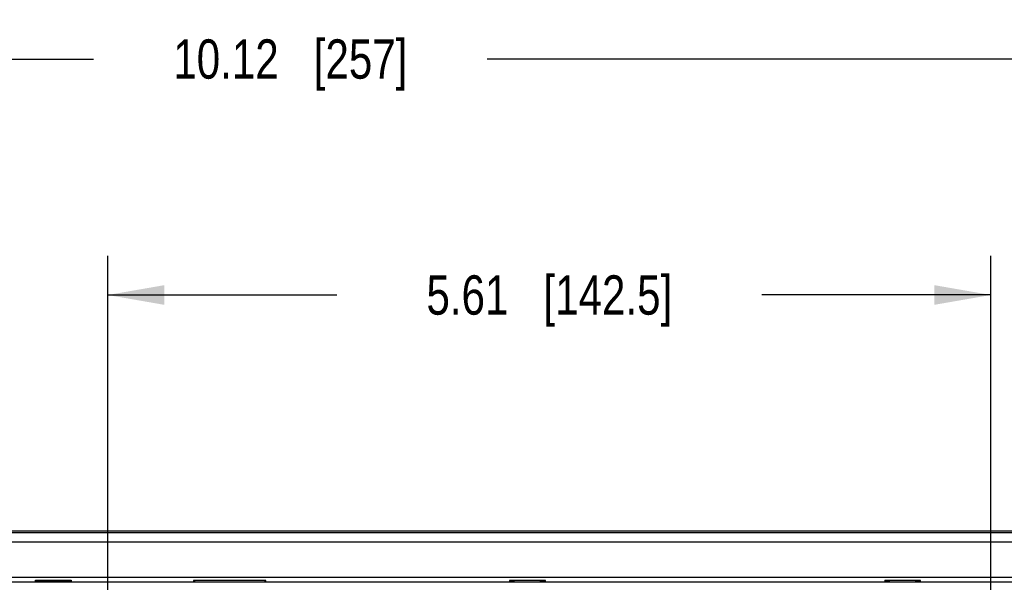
# Model space of a CAD drawing. Header units: inches. Extents: x 0 to 34, y 0 to 22.
# Tile 16 of 37: x 5.4 to 8.5, y 16 to 17.8. Entities that reach past the tile are written whole.
import ezdxf

# ---------------------------------------------------------------- set-up
doc = ezdxf.new("R2010")
doc.units = ezdxf.units.IN
doc.header["$LTSCALE"] = 1.87
doc.header["$MEASUREMENT"] = 0
doc.layers.get('0').update_dxf_attribs({"linetype": 'CONTINUOUS'})
doc.layers.add('DIMENSIONS', color=7, linetype='CONTINUOUS')
doc.styles.get("Standard").update_dxf_attribs({"font": 'txt', "width": 0.8})
doc.dimstyles.new('DIMSTYLE_1', dxfattribs={"dimtxt": 0.125, "dimasz": 0.18, "dimexe": 0.18, "dimexo": 0.0625, "dimgap": 0.09, "dimtad": 0, "dimtih": 1, "dimtoh": 1, "dimlfac": 2, "dimzin": 4, "dimdsep": 46, "dimtxsty": 'STANDARD', "dimblk": '_FILLED', "dimblk1": '_FILLED', "dimblk2": '_FILLED', "dimcen": 0.09, "dimadec": 0, "dimazin": 0, "dimtfac": 1, "dimtofl": 0, "dimtmove": 0, "dimatfit": 3, "dimldrblk": '_FILLED', "dimfxl": 1, "dimtolj": 1, "dimtzin": 4, "dimarcsym": 0})

# ---------------------------------------------------------------- blocks, each defined once
blk = doc.blocks.new('_FILLED')
at = {"color": 0, "linetype": 'BYBLOCK'}
blk.add_solid([(0, 0), (-1, 0.174), (-1, -0.174)], dxfattribs=at)
blk = doc.blocks.new('*D0')
at = {"layer": 'DIMENSIONS', "color": 2, "linetype": 'CONTINUOUS'}
for p, q in [((3.6885, 16.2219), (3.6885, 17.8244)), ((8.7485, 16.2219), (8.7485, 17.8244)), ((3.6885, 17.6994), (5.5935, 17.6994)), ((8.7485, 17.6994), (6.8435, 17.6994))]:
    blk.add_line(p, q, dxfattribs=at)
at = {"layer": 'DIMENSIONS', "color": 2, "linetype": 'CONTINUOUS', "xscale": 0.18, "yscale": 0.18, "zscale": 0.18, "rotation": 180}
blk.add_blockref('_FILLED', (3.6885, 17.6994), dxfattribs=at)
at = {"layer": 'DIMENSIONS', "color": 2, "linetype": 'CONTINUOUS', "xscale": 0.18, "yscale": 0.18, "zscale": 0.18}
blk.add_blockref('_FILLED', (8.7485, 17.6994), dxfattribs=at)
at = {"layer": 'DIMENSIONS', "color": 2, "linetype": 'CONTINUOUS', "insert": (6.2185, 17.7619), "char_height": 0.125, "width": 1.125, "attachment_point": 2, "line_spacing_factor": 0.9}
blk.add_mtext('10.12{\\Ftxt.shx;\\W1.000000;\\H0.125000; }[257]', dxfattribs=at)
blk = doc.blocks.new('*D16')
at = {"layer": 'DIMENSIONS', "color": 2, "linetype": 'CONTINUOUS'}
for p, q in [((5.6385, 15.9529), (5.6385, 17.0744)), ((8.4435, 15.9529), (8.4435, 17.0744)), ((5.6385, 16.9494), (6.366, 16.9494)), ((8.4435, 16.9494), (7.716, 16.9494))]:
    blk.add_line(p, q, dxfattribs=at)
at = {"layer": 'DIMENSIONS', "color": 2, "linetype": 'CONTINUOUS', "xscale": 0.18, "yscale": 0.18, "zscale": 0.18, "rotation": 180}
blk.add_blockref('_FILLED', (5.6385, 16.9494), dxfattribs=at)
at = {"layer": 'DIMENSIONS', "color": 2, "linetype": 'CONTINUOUS', "xscale": 0.18, "yscale": 0.18, "zscale": 0.18}
blk.add_blockref('_FILLED', (8.4435, 16.9494), dxfattribs=at)
at = {"layer": 'DIMENSIONS', "color": 2, "linetype": 'CONTINUOUS', "insert": (7.041, 17.0119), "char_height": 0.125, "width": 1.225, "attachment_point": 2, "line_spacing_factor": 0.9}
blk.add_mtext('5.61{\\Ftxt.shx;\\W1.000000;\\H0.125000; }[142.5]', dxfattribs=at)
blk = doc.blocks.new('*D17')
at = {"layer": 'DIMENSIONS', "color": 2, "linetype": 'CONTINUOUS'}
for p, q in [((8.4435, 15.9529), (8.4435, 17.0744)), ((8.7485, 16.2219), (8.7485, 17.0744)), ((8.4435, 16.9494), (8.0835, 16.9494)), ((8.7485, 16.9494), (9.094, 16.9494))]:
    blk.add_line(p, q, dxfattribs=at)
at = {"layer": 'DIMENSIONS', "color": 2, "linetype": 'CONTINUOUS', "xscale": 0.18, "yscale": 0.18, "zscale": 0.18}
blk.add_blockref('_FILLED', (8.4435, 16.9494), dxfattribs=at)
at = {"layer": 'DIMENSIONS', "color": 2, "linetype": 'CONTINUOUS', "xscale": 0.18, "yscale": 0.18, "zscale": 0.18, "rotation": 180}
blk.add_blockref('_FILLED', (8.7485, 16.9494), dxfattribs=at)
at = {"layer": 'DIMENSIONS', "color": 2, "linetype": 'CONTINUOUS', "insert": (9.1565, 17.0119), "char_height": 0.125, "width": 1.025, "attachment_point": 1, "line_spacing_factor": 0.9}
blk.add_mtext('.61{\\Ftxt.shx;\\W1.000000;\\H0.125000; }[15.5]', dxfattribs=at)

msp = doc.modelspace()

# ---------------------------------------------------------------- linework, layer by layer
at = {"color": 7, "linetype": 'CONTINUOUS'}
for p, q in [((3.7285, 16.19943), (8.70853, 16.19943)), ((3.73362, 16.19431), (8.70341, 16.19431)), ((3.73362, 16.16437), (8.70341, 16.16437)), ((3.73396, 16.05241), (8.70307, 16.05241)), ((3.73929, 16.05228), (8.69773, 16.05228)), ((8.70307, 16.037), (3.73396, 16.037)), ((5.40856, 16.03713), (5.40856, 16.04263)), ((5.41014, 16.04106), (5.40856, 16.04263)), ((5.40856, 16.04263), (5.52246, 16.04263)), ((5.4101, 16.04089), (5.41749, 16.03942)), ((5.41014, 16.03713), (5.41014, 16.04106)), ((5.51354, 16.03942), (5.41749, 16.03942)), ((5.42573, 16.03875), (5.41782, 16.03743)), ((5.50629, 16.03875), (5.42573, 16.03875)), ((5.51324, 16.03759), (5.50629, 16.03875)), ((5.52092, 16.04089), (5.51354, 16.03942)), ((5.52089, 16.04106), (5.52246, 16.04263)), ((5.52089, 16.04106), (5.52089, 16.03713)), ((5.52246, 16.04263), (5.52246, 16.03713)), ((5.91114, 16.042), (5.91114, 16.03713)), ((5.91114, 16.042), (5.91573, 16.03742)), ((6.14088, 16.042), (5.91114, 16.042)), ((6.1363, 16.03742), (6.14088, 16.042)), ((6.14088, 16.03713), (6.14088, 16.042)), ((6.91456, 16.04193), (6.91456, 16.03713)), ((7.02846, 16.04193), (6.91456, 16.04193)), ((6.91614, 16.04036), (6.91456, 16.04193)), ((6.9161, 16.04019), (6.92349, 16.03872)), ((6.91614, 16.04036), (6.91614, 16.03713)), ((6.93073, 16.03872), (6.92349, 16.03872)), ((6.93073, 16.03875), (6.92368, 16.03757)), ((7.01932, 16.03741), (7.01129, 16.03875)), ((7.01954, 16.03872), (7.01129, 16.03872)), ((7.02692, 16.04019), (7.01954, 16.03872)), ((7.02689, 16.04036), (7.02846, 16.04193)), ((7.02689, 16.03713), (7.02689, 16.04036)), ((7.02846, 16.03713), (7.02846, 16.04193)), ((8.22046, 16.04193), (8.10656, 16.04193)), ((8.10656, 16.04193), (8.10656, 16.03713)), ((8.10814, 16.04036), (8.10656, 16.04193)), ((8.1081, 16.04019), (8.11549, 16.03872)), ((8.10814, 16.04036), (8.10814, 16.03713)), ((8.12273, 16.03872), (8.11549, 16.03872)), ((8.12273, 16.03875), (8.11568, 16.03757)), ((8.21132, 16.03741), (8.20329, 16.03875)), ((8.21154, 16.03872), (8.20329, 16.03872)), ((8.21892, 16.04019), (8.21154, 16.03872)), ((8.21889, 16.04036), (8.22046, 16.04193)), ((8.21889, 16.03713), (8.21889, 16.04036)), ((8.22046, 16.03713), (8.22046, 16.04193))]:
    msp.add_line(p, q, dxfattribs=at)

# ---------------------------------------------------------------- dimensions: what is measured, and where the dimension line sits
at = {"layer": 'DIMENSIONS', "color": 2, "linetype": 'CONTINUOUS'}
for base, p1, p2, picture, middle in [((8.74851, 17.69943), (3.68851, 16.22194), (8.74851, 16.22194), '*D0', (6.06851, 17.69943)), ((8.44351, 16.94943), (5.63851, 15.95293), (8.44351, 15.95293), '*D16', (6.91601, 16.94943))]:
    dim = msp.add_linear_dim(base=base, p1=p1, p2=p2, dimstyle='DIMSTYLE_1', dxfattribs=at)
    dim.commit()
    dim.dimension.update_dxf_attribs({"geometry": picture, "text_midpoint": middle, "dimtype": 160})
dim = msp.add_linear_dim(base=(8.44351, 16.94943), p1=(8.74851, 16.22194), p2=(8.44351, 15.95293), angle=180, dimstyle='DIMSTYLE_1', dxfattribs=at)
dim.commit()
dim.dimension.update_dxf_attribs({"geometry": '*D17', "text_midpoint": (9.66897, 16.94943), "dimtype": 160})

doc.saveas('drawing.dxf')
